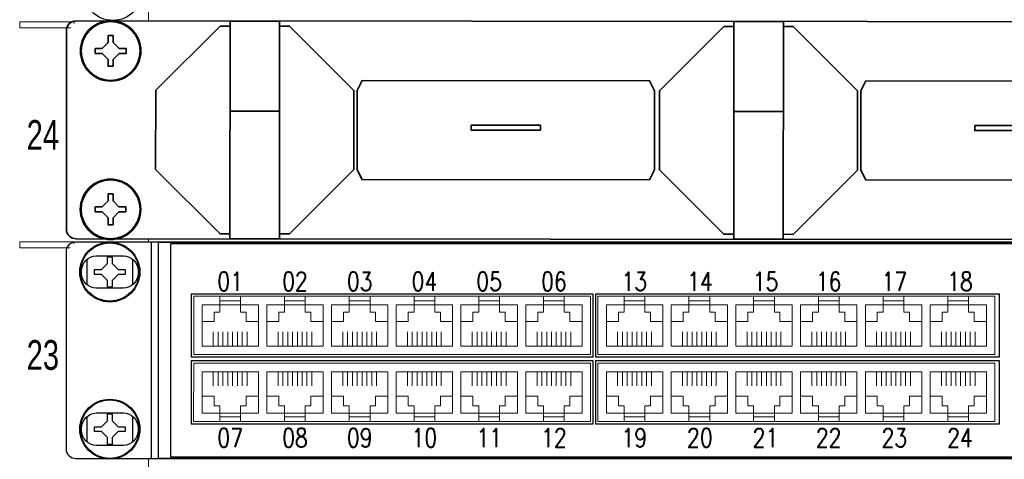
# Model space of a CAD drawing. Header units: millimetres. Extents: x 284 to 42354, y 172 to 67105.
# Tile 10 of 43: x 6023 to 8310, y 15155 to 16177. Entities that reach past the tile are written whole.
import ezdxf
from ezdxf.enums import TextEntityAlignment as Align

# ---------------------------------------------------------------- set-up
doc = ezdxf.new("R2010")
doc.units = ezdxf.units.MM
for name, color, linetype, lineweight in [('2DE_BKT_pp', 7, 'Continuous', 35), ('2DE_OBJ_BKT-pp', 93, 'Continuous', 25), ('2DE_TXT', 53, 'Continuous', 15), ('CP_DETAL', 33, 'Continuous', 9)]:
    doc.layers.add(name, color=color, linetype=linetype, lineweight=lineweight)
doc.layers.add('CP_WIPEOUT', color=7, linetype='Continuous')
doc.styles.add('CP_ATTR', font='ARIAL.TTF')
doc.styles.get("Standard").update_dxf_attribs({"font": 'arial.ttf'})
doc.styles.add('xES cctv$0$ROMANS', font='ROMANS.SHX', dxfattribs={"width": 0.75})

# ---------------------------------------------------------------- blocks, each defined once
blk = doc.blocks.new('2d_bkt_switchward_1_08_52m2dvd')
at = {"layer": 'CP_DETAL'}
for points in [[(75, 60), (75, 1930), (75, 1930)], [(49.01, 1128.45), (60.01, 1128.45), (60.01, 1127.25), (49.01, 1127.25), (49.01, 1128.45)], [(62.9, 1116.9), (72.1, 1116.9), (72.1, 1126.1), (62.9, 1126.1), (62.9, 1116.9)], [(62.9, 1101.03), (72.1, 1101.03), (72.1, 1110.23), (62.9, 1110.23), (62.9, 1101.03)], [(62.9, 1085.15), (72.1, 1085.15), (72.1, 1094.35), (62.9, 1094.35), (62.9, 1085.15)], [(49.01, 1084), (60.01, 1084), (60.01, 1082.8), (49.01, 1082.8), (49.01, 1084)], [(62.9, 1072.45), (72.1, 1072.45), (72.1, 1081.65), (62.9, 1081.65), (62.9, 1072.45)], [(62.9, 1056.58), (72.1, 1056.58), (72.1, 1065.78), (62.9, 1065.78), (62.9, 1056.58)], [(62.9, 1040.7), (72.1, 1040.7), (72.1, 1049.9), (62.9, 1049.9), (62.9, 1040.7)]]:
    blk.add_lwpolyline(points, dxfattribs=at)
at = {"style": 'CP_ATTR', "flags": 9}
for tag in ['ARTICLE', 'PRODUCT-TYPE', 'PRODUCER', 'CHARACTER', 'OTHER']:
    blk.add_attdef(tag, text='', height=0.00005, dxfattribs=at).set_placement((67.41, 67.69), align=Align.MIDDLE_LEFT)
at = {"layer": '2DE_TXT', "width": 0.7}
for s, p in [('24', (50.42, 1102.6)), ('23', (50.42, 1058.15))]:
    blk.add_text(s, height=6, dxfattribs=at).set_placement(p)
at = {"layer": '2DE_TXT', "style": 'CP_ATTR', "width": 0.8}
for tag, p in [('NAME', (-3.39, 2020.54)), ('ORDER-NO', (-3.39, 2002.94))]:
    blk.add_attdef(tag, text='', height=10, dxfattribs=at).set_placement(p, align=Align.MIDDLE_LEFT)
blk = doc.blocks.new('2hpn_bkt_138_5sy0dho')
blk.add_wipeout([(-8.9, 3.51), (-6.9, 6.05), (471.7, 6.05), (473.7, 4.05), (473.7, -35.95), (471.7, -37.95), (-6.9, -37.95), (-8.9, -36.05)]).dxf.layer = 'CP_WIPEOUT'
for p, q in [((-4.6, -34.63), (-4.6, -29.38)), ((-4.6, -34.63), (-4.6, -29.38)), ((4.6, -29.37), (4.6, -34.63))]:
    blk.add_line(p, q)
for points in [[(-6.9, -37.95), (-6.9, -37.95), (-6.9, -37.95), (-6.9, -37.95), (471.7, -37.95), (471.7, -37.95), (471.7, -37.95, 0.41425), (473.7, -35.95), (473.7, -35.95), (473.7, 4.05, 0.414021), (471.7, 6.05), (471.7, 6.05), (-6.9, 6.05, 0.457803), (-8.9, 4.05), (-8.9, 4.05), (-8.9, -36.05, 0.414214), (-6.9, -37.95), (-6.9, -37.95)], [(-2.75, 3.3), (-2.75, 3.3), (2.75, 3.3, -0.401538), (5.75, 0.3), (5.75, 0.3), (5.75, -0.3, -0.401538), (2.75, -3.3), (2.75, -3.3), (-2.75, -3.3, -0.401538), (-5.75, -0.3), (-5.75, -0.3), (-5.75, 0.2, -0.409645), (-2.75, 3.3), (-2.75, 3.3)], [(-2.75, -28.7), (-2.75, -28.7), (2.75, -28.7, -0.401538), (5.75, -31.7), (5.75, -31.7), (5.75, -32.3, -0.401538), (2.75, -35.3), (2.75, -35.3), (-2.75, -35.3, -0.401538), (-5.75, -32.3), (-5.75, -32.3), (-5.75, -31.8, -0.409645), (-2.75, -28.7), (-2.75, -28.7)]]:
    blk.add_lwpolyline(points, format="xyb")
for points in [[(24.1, 6.05), (24.1, -37.95), (34.1, -37.95)], [(24.1, 6.05), (34.1, 6.05), (34.1, -37.95)], [(125.75, 6.05), (125.75, -37.95), (135.75, -37.95)], [(125.75, 6.05), (135.75, 6.05), (135.75, -37.95)], [(24.1, 5.05), (22.1, 5.05), (9.1, -7.95), (9.1, -23.95), (22.1, -36.95), (24.1, -36.95)], [(34.1, 5.05), (36.1, 5.05), (49.1, -7.95), (49.1, -23.95), (36.1, -36.95), (34.1, -36.95)], [(125.75, 5.05), (123.75, 5.05), (110.75, -7.95), (110.75, -23.95), (123.75, -36.95), (125.75, -36.95)], [(135.75, 5.05), (137.75, 5.05), (150.75, -7.95), (150.75, -23.95), (137.75, -36.95), (135.75, -36.95)], [(49.75, -23.95), (49.75, -7.95), (50.75, -5.95), (108.75, -5.95), (109.75, -7.95), (109.75, -23.95)], [(151.4, -23.95), (151.4, -7.95), (152.4, -5.95), (210.4, -5.95), (211.4, -7.95), (211.4, -23.95)], [(49.75, -7.95), (49.75, -23.95), (50.75, -25.95), (108.75, -25.95), (109.75, -23.95), (109.75, -7.95)], [(151.4, -7.95), (151.4, -23.95), (152.4, -25.95), (210.4, -25.95), (211.4, -23.95), (211.4, -7.95)], [(24.1, -12.12), (34.1, -12.12)], [(125.75, -12.12), (135.75, -12.12)]]:
    blk.add_lwpolyline(points)
for points in [[(72.75, -14.95), (86.75, -14.95), (86.75, -15.95), (72.75, -15.95)], [(174.4, -14.95), (188.4, -14.95), (188.4, -15.95), (174.4, -15.95)]]:
    blk.add_lwpolyline(points, close=True)
at = {"linetype": 'ByBlock', "style": 'CP_ATTR', "flags": 9}
for tag in ['ARTICLE', 'PRODUCER']:
    blk.add_attdef(tag, text='', height=0.00005, dxfattribs=at).set_placement((0, 0), align=Align.MIDDLE_LEFT)
for points in [[(0, 5.95), (-1.54, 5.75), (-2.97, 5.15), (-4.21, 4.21), (-5.15, 2.98), (-5.75, 1.54), (-5.95, 0), (-5.75, -1.54), (-5.15, -2.97), (-4.21, -4.21), (-2.97, -5.15), (-1.54, -5.75), (0, -5.95), (1.54, -5.75), (2.98, -5.15), (4.21, -4.21), (5.15, -2.97), (5.75, -1.54), (5.95, 0), (5.75, 1.54), (5.15, 2.98), (4.21, 4.21), (2.98, 5.15), (1.54, 5.75)], [(0, -26.05), (-1.54, -26.25), (-2.97, -26.85), (-4.21, -27.79), (-5.15, -29.02), (-5.75, -30.46), (-5.95, -32), (-5.75, -33.54), (-5.15, -34.97), (-4.21, -36.21), (-2.97, -37.15), (-1.54, -37.75), (0, -37.95), (1.54, -37.75), (2.98, -37.15), (4.21, -36.21), (5.15, -34.97), (5.75, -33.54), (5.95, -32), (5.75, -30.46), (5.15, -29.02), (4.21, -27.79), (2.98, -26.85), (1.54, -26.25)]]:
    blk.add_wipeout(points).dxf.layer = 'CP_WIPEOUT'
for points in [[(-3.1, 0.5), (-1.7, 0.5), (-0.5, 1.7), (-0.5, 3.1), (0.5, 3.1), (0.5, 1.7), (1.7, 0.5), (3.1, 0.5), (3.1, -0.5), (1.7, -0.5), (0.5, -1.7), (0.5, -3.1), (-0.5, -3.1), (-0.5, -1.7), (-1.7, -0.5), (-3.1, -0.5), (-3.1, 0.5)], [(-3.1, -31.5), (-1.7, -31.5), (-0.5, -30.3), (-0.5, -28.9), (0.5, -28.9), (0.5, -30.3), (1.7, -31.5), (3.1, -31.5), (3.1, -32.5), (1.7, -32.5), (0.5, -33.7), (0.5, -35.1), (-0.5, -35.1), (-0.5, -33.7), (-1.7, -32.5), (-3.1, -32.5), (-3.1, -31.5)]]:
    blk.add_lwpolyline(points)
for centre, radius in [((0, 0), 6.1), ((0, 0), 5.95), ((0, -32), 6.1), ((0, -32), 5.95)]:
    blk.add_circle(centre, radius)
blk = doc.blocks.new('2d_n_bkt_1_204_zfg58ez')
at = {"layer": '2DE_TXT', "style": 'CP_ATTR', "width": 0.8}
for tag, p in [('NAME', (553.7, -8.55)), ('ORDER-NO', (553.7, -26.15))]:
    blk.add_attdef(tag, text='', height=12, dxfattribs=at).set_placement(p, align=Align.MIDDLE_LEFT)
blk.add_wipeout([(-6.9, 6.05), (471.7, 6.05), (473.7, 4.05), (473.7, -35.95), (471.7, -37.95), (-6.9, -37.95), (-8.9, -36.05), (-8.9, 4.05)]).dxf.layer = 'CP_WIPEOUT'
blk.add_line((8.42, 6.05), (8.42, -37.95))
for points in [[(9.9, 6.05), (454.9, 6.05), (454.9, -37.95), (9.9, -37.95)], [(98.32, -4.48), (16.57, -4.48), (16.57, -17.3), (98.32, -17.3)], [(180.91, -4.48), (98.81, -4.48), (98.81, -17.3), (180.91, -17.3)], [(98.32, -18.11), (16.57, -18.11), (16.57, -30.94), (98.32, -30.94)], [(180.91, -18.11), (98.81, -18.11), (98.81, -30.94), (180.91, -30.94)]]:
    blk.add_lwpolyline(points, close=True)
blk.add_lwpolyline([(12.4, 5.8), (452.4, 5.8), (452.4, -37.7), (12.4, -37.7), (12.4, 5.8)])
at = {"layer": 'CP_DETAL'}
for p, q in [((21.04, -15.12), (21.04, -12.21)), ((22.02, -15.12), (22.02, -12.21)), ((23.01, -12.21), (23.01, -15.12)), ((23.99, -15.12), (23.99, -12.21)), ((24.97, -12.21), (24.97, -15.12)), ((25.96, -15.12), (25.96, -12.21)), ((26.93, -12.21), (26.93, -15.12)), ((27.91, -12.21), (27.91, -15.12)), ((34.21, -15.12), (34.21, -12.21)), ((35.19, -15.12), (35.19, -12.21)), ((36.18, -12.21), (36.18, -15.12)), ((37.16, -15.12), (37.16, -12.21)), ((38.14, -12.21), (38.14, -15.12)), ((39.12, -15.12), (39.12, -12.21)), ((40.1, -12.21), (40.1, -15.12)), ((41.08, -12.21), (41.08, -15.12)), ((47.38, -15.12), (47.38, -12.21)), ((48.36, -15.12), (48.36, -12.21)), ((49.35, -12.21), (49.35, -15.12)), ((50.32, -15.12), (50.32, -12.21)), ((51.3, -12.21), (51.3, -15.12)), ((52.29, -15.12), (52.29, -12.21)), ((53.27, -12.21), (53.27, -15.12)), ((54.25, -12.21), (54.25, -15.12)), ((60.55, -15.12), (60.55, -12.21)), ((61.52, -15.12), (61.52, -12.21)), ((62.51, -12.21), (62.51, -15.12)), ((63.49, -15.12), (63.49, -12.21)), ((64.47, -12.21), (64.47, -15.12)), ((65.46, -15.12), (65.46, -12.21)), ((66.44, -12.21), (66.44, -15.12)), ((67.41, -12.21), (67.41, -15.12)), ((73.71, -15.12), (73.71, -12.21)), ((74.69, -15.12), (74.69, -12.21)), ((75.68, -12.21), (75.68, -15.12)), ((76.66, -15.12), (76.66, -12.21)), ((77.64, -12.21), (77.64, -15.12)), ((78.62, -15.12), (78.62, -12.21)), ((79.6, -12.21), (79.6, -15.12)), ((80.58, -12.21), (80.58, -15.12)), ((86.88, -15.12), (86.88, -12.21)), ((87.86, -15.12), (87.86, -12.21)), ((88.85, -12.21), (88.85, -15.12)), ((89.82, -15.12), (89.82, -12.21)), ((90.8, -12.21), (90.8, -15.12)), ((91.79, -15.12), (91.79, -12.21)), ((92.77, -12.21), (92.77, -15.12)), ((93.75, -12.21), (93.75, -15.12)), ((103.28, -15.12), (103.28, -12.21)), ((104.26, -15.12), (104.26, -12.21)), ((105.25, -12.21), (105.25, -15.12)), ((106.23, -15.12), (106.23, -12.21)), ((107.21, -12.21), (107.21, -15.12)), ((108.2, -15.12), (108.2, -12.21)), ((109.17, -12.21), (109.17, -15.12)), ((110.15, -12.21), (110.15, -15.12)), ((116.45, -15.12), (116.45, -12.21)), ((117.43, -15.12), (117.43, -12.21)), ((118.42, -12.21), (118.42, -15.12)), ((119.4, -15.12), (119.4, -12.21)), ((120.37, -12.21), (120.37, -15.12)), ((121.36, -15.12), (121.36, -12.21)), ((122.34, -12.21), (122.34, -15.12)), ((123.32, -12.21), (123.32, -15.12)), ((129.62, -15.12), (129.62, -12.21)), ((130.6, -15.12), (130.6, -12.21)), ((131.58, -12.21), (131.58, -15.12)), ((132.56, -15.12), (132.56, -12.21)), ((133.54, -12.21), (133.54, -15.12)), ((134.53, -15.12), (134.53, -12.21)), ((135.51, -12.21), (135.51, -15.12)), ((136.49, -12.21), (136.49, -15.12)), ((142.78, -15.12), (142.78, -12.21)), ((143.76, -15.12), (143.76, -12.21)), ((144.75, -12.21), (144.75, -15.12)), ((145.73, -15.12), (145.73, -12.21)), ((146.71, -12.21), (146.71, -15.12)), ((147.7, -15.12), (147.7, -12.21)), ((148.67, -12.21), (148.67, -15.12)), ((149.65, -12.21), (149.65, -15.12)), ((155.95, -15.12), (155.95, -12.21)), ((156.93, -15.12), (156.93, -12.21)), ((157.92, -12.21), (157.92, -15.12)), ((158.9, -15.12), (158.9, -12.21)), ((159.88, -12.21), (159.88, -15.12)), ((160.86, -15.12), (160.86, -12.21)), ((161.84, -12.21), (161.84, -15.12)), ((162.82, -12.21), (162.82, -15.12)), ((169.12, -15.12), (169.12, -12.21)), ((170.1, -15.12), (170.1, -12.21)), ((171.09, -12.21), (171.09, -15.12)), ((172.06, -15.12), (172.06, -12.21)), ((173.04, -12.21), (173.04, -15.12)), ((174.03, -15.12), (174.03, -12.21)), ((175.01, -12.21), (175.01, -15.12)), ((175.99, -12.21), (175.99, -15.12)), ((21.04, -20.3), (21.04, -23.2)), ((22.02, -20.3), (22.02, -23.2)), ((23.01, -23.2), (23.01, -20.3)), ((23.99, -20.3), (23.99, -23.2)), ((24.97, -23.2), (24.97, -20.3)), ((25.96, -20.3), (25.96, -23.2)), ((26.93, -23.2), (26.93, -20.3)), ((27.91, -23.2), (27.91, -20.3)), ((34.21, -20.3), (34.21, -23.2)), ((35.19, -20.3), (35.19, -23.2)), ((36.18, -23.2), (36.18, -20.3)), ((37.16, -20.3), (37.16, -23.2)), ((38.14, -23.2), (38.14, -20.3)), ((39.12, -20.3), (39.12, -23.2)), ((40.1, -23.2), (40.1, -20.3)), ((41.08, -23.2), (41.08, -20.3)), ((47.38, -20.3), (47.38, -23.2)), ((48.36, -20.3), (48.36, -23.2)), ((49.35, -23.2), (49.35, -20.3)), ((50.32, -20.3), (50.32, -23.2)), ((51.3, -23.2), (51.3, -20.3)), ((52.29, -20.3), (52.29, -23.2)), ((53.27, -23.2), (53.27, -20.3)), ((54.25, -23.2), (54.25, -20.3)), ((60.55, -20.3), (60.55, -23.2)), ((61.52, -20.3), (61.52, -23.2)), ((62.51, -23.2), (62.51, -20.3)), ((63.49, -20.3), (63.49, -23.2)), ((64.47, -23.2), (64.47, -20.3)), ((65.46, -20.3), (65.46, -23.2)), ((66.44, -23.2), (66.44, -20.3)), ((67.41, -23.2), (67.41, -20.3)), ((73.71, -20.3), (73.71, -23.2)), ((74.69, -20.3), (74.69, -23.2)), ((75.68, -23.2), (75.68, -20.3)), ((76.66, -20.3), (76.66, -23.2)), ((77.64, -23.2), (77.64, -20.3)), ((78.62, -20.3), (78.62, -23.2)), ((79.6, -23.2), (79.6, -20.3)), ((80.58, -23.2), (80.58, -20.3)), ((86.88, -20.3), (86.88, -23.2)), ((87.86, -20.3), (87.86, -23.2)), ((88.85, -23.2), (88.85, -20.3)), ((89.82, -20.3), (89.82, -23.2)), ((90.8, -23.2), (90.8, -20.3)), ((91.79, -20.3), (91.79, -23.2)), ((92.77, -23.2), (92.77, -20.3)), ((93.75, -23.2), (93.75, -20.3)), ((103.28, -20.3), (103.28, -23.2)), ((104.26, -20.3), (104.26, -23.2)), ((105.25, -23.2), (105.25, -20.3)), ((106.23, -20.3), (106.23, -23.2)), ((107.21, -23.2), (107.21, -20.3)), ((108.2, -20.3), (108.2, -23.2)), ((109.17, -23.2), (109.17, -20.3)), ((110.15, -23.2), (110.15, -20.3)), ((116.45, -20.3), (116.45, -23.2)), ((117.43, -20.3), (117.43, -23.2)), ((118.42, -23.2), (118.42, -20.3)), ((119.4, -20.3), (119.4, -23.2)), ((120.37, -23.2), (120.37, -20.3)), ((121.36, -20.3), (121.36, -23.2)), ((122.34, -23.2), (122.34, -20.3)), ((123.32, -23.2), (123.32, -20.3)), ((129.62, -20.3), (129.62, -23.2)), ((130.6, -20.3), (130.6, -23.2)), ((131.58, -23.2), (131.58, -20.3)), ((132.56, -20.3), (132.56, -23.2)), ((133.54, -23.2), (133.54, -20.3)), ((134.53, -20.3), (134.53, -23.2)), ((135.51, -23.2), (135.51, -20.3)), ((136.49, -23.2), (136.49, -20.3)), ((142.78, -20.3), (142.78, -23.2)), ((143.76, -20.3), (143.76, -23.2)), ((144.75, -23.2), (144.75, -20.3)), ((145.73, -20.3), (145.73, -23.2)), ((146.71, -23.2), (146.71, -20.3)), ((147.7, -20.3), (147.7, -23.2)), ((148.67, -23.2), (148.67, -20.3)), ((149.65, -23.2), (149.65, -20.3)), ((155.95, -20.3), (155.95, -23.2)), ((156.93, -20.3), (156.93, -23.2)), ((157.92, -23.2), (157.92, -20.3)), ((158.9, -20.3), (158.9, -23.2)), ((159.88, -23.2), (159.88, -20.3)), ((160.86, -20.3), (160.86, -23.2)), ((161.84, -23.2), (161.84, -20.3)), ((162.82, -23.2), (162.82, -20.3)), ((169.12, -20.3), (169.12, -23.2)), ((170.1, -20.3), (170.1, -23.2)), ((171.09, -23.2), (171.09, -20.3)), ((172.06, -20.3), (172.06, -23.2)), ((173.04, -23.2), (173.04, -20.3)), ((174.03, -20.3), (174.03, -23.2)), ((175.01, -23.2), (175.01, -20.3)), ((175.99, -23.2), (175.99, -20.3))]:
    blk.add_line(p, q, dxfattribs=at)
at = {"layer": 'CP_DETAL', "flags": 128}
for points in [[(97.76, -16.83), (17.05, -16.83), (17.05, -4.95), (97.76, -4.95)], [(22.37, -4.95), (26.6, -4.95), (26.6, -5.9), (22.37, -5.9)], [(35.54, -4.95), (39.76, -4.95), (39.76, -5.9), (35.54, -5.9)], [(48.7, -4.95), (52.93, -4.95), (52.93, -5.9), (48.7, -5.9)], [(61.87, -4.95), (66.1, -4.95), (66.1, -5.9), (61.87, -5.9)], [(75.04, -4.95), (79.27, -4.95), (79.27, -5.9), (75.04, -5.9)], [(88.21, -4.95), (92.43, -4.95), (92.43, -5.9), (88.21, -5.9)], [(180, -16.83), (99.28, -16.83), (99.28, -4.95), (180, -4.95)], [(104.61, -4.95), (108.84, -4.95), (108.84, -5.9), (104.61, -5.9)], [(117.78, -4.95), (122, -4.95), (122, -5.9), (117.78, -5.9)], [(130.94, -4.95), (135.17, -4.95), (135.17, -5.9), (130.94, -5.9)], [(144.11, -4.95), (148.34, -4.95), (148.34, -5.9), (144.11, -5.9)], [(157.28, -4.95), (161.5, -4.95), (161.5, -5.9), (157.28, -5.9)], [(170.44, -4.95), (174.67, -4.95), (174.67, -5.9), (170.44, -5.9)], [(97.76, -30.46), (17.05, -30.46), (17.05, -18.59), (97.76, -18.59)], [(180, -30.46), (99.28, -30.46), (99.28, -18.59), (180, -18.59)], [(22.37, -30.46), (26.6, -30.46), (26.6, -29.51), (22.37, -29.51)], [(35.54, -30.46), (39.76, -30.46), (39.76, -29.51), (35.54, -29.51)], [(48.7, -30.46), (52.93, -30.46), (52.93, -29.51), (48.7, -29.51)], [(61.87, -30.46), (66.1, -30.46), (66.1, -29.51), (61.87, -29.51)], [(75.04, -30.46), (79.27, -30.46), (79.27, -29.51), (75.04, -29.51)], [(88.21, -30.46), (92.43, -30.46), (92.43, -29.51), (88.21, -29.51)], [(104.61, -30.46), (108.84, -30.46), (108.84, -29.51), (104.61, -29.51)], [(117.78, -30.46), (122, -30.46), (122, -29.51), (117.78, -29.51)], [(130.94, -30.46), (135.17, -30.46), (135.17, -29.51), (130.94, -29.51)], [(144.11, -30.46), (148.34, -30.46), (148.34, -29.51), (144.11, -29.51)], [(157.28, -30.46), (161.5, -30.46), (161.5, -29.51), (157.28, -29.51)], [(170.44, -30.46), (174.67, -30.46), (174.67, -29.51), (170.44, -29.51)]]:
    blk.add_lwpolyline(points, close=True, dxfattribs=at)
for points in [[(31.92, -16.83), (31.92, -16.83), (17.05, -16.83), (17.05, -4.95), (31.92, -4.95), (31.92, -4.95)], [(114.16, -16.83), (114.16, -16.83), (99.28, -16.83), (99.28, -4.95), (114.16, -4.95), (114.16, -4.95)], [(30.21, -15.12), (30.21, -6.66)], [(31.92, -6.66), (31.92, -15.12)], [(112.45, -15.12), (112.45, -6.66)], [(114.16, -6.66), (114.16, -15.12)], [(31.92, -18.59), (31.92, -18.59), (17.05, -18.59), (17.05, -30.46), (31.92, -30.46), (31.92, -30.46)], [(114.16, -18.59), (114.16, -18.59), (99.28, -18.59), (99.28, -30.46), (114.16, -30.46), (114.16, -30.46)], [(30.21, -20.3), (30.21, -28.75)], [(31.92, -28.75), (31.92, -20.3)], [(112.45, -20.3), (112.45, -28.75)], [(114.16, -28.75), (114.16, -20.3)]]:
    blk.add_lwpolyline(points, dxfattribs=at)
at = {"layer": 'CP_DETAL'}
for points in [[(22.37, -4.95), (22.37, -6.66), (18.76, -6.66), (18.76, -15.12), (30.21, -15.12), (30.21, -6.66), (26.6, -6.66), (26.6, -4.95)], [(35.54, -4.95), (35.54, -6.66), (31.92, -6.66), (31.92, -15.12), (43.38, -15.12), (43.38, -6.66), (39.76, -6.66), (39.76, -4.95)], [(48.7, -4.95), (48.7, -6.66), (45.09, -6.66), (45.09, -15.12), (56.55, -15.12), (56.55, -6.66), (52.93, -6.66), (52.93, -4.95)], [(61.87, -4.95), (61.87, -6.66), (58.26, -6.66), (58.26, -15.12), (69.71, -15.12), (69.71, -6.66), (66.1, -6.66), (66.1, -4.95)], [(75.04, -4.95), (75.04, -6.66), (71.42, -6.66), (71.42, -15.12), (82.88, -15.12), (82.88, -6.66), (79.27, -6.66), (79.27, -4.95)], [(88.21, -4.95), (88.21, -6.66), (84.59, -6.66), (84.59, -15.12), (96.05, -15.12), (96.05, -6.66), (92.43, -6.66), (92.43, -4.95)], [(104.61, -4.95), (104.61, -6.66), (100.99, -6.66), (100.99, -15.12), (112.45, -15.12), (112.45, -6.66), (108.84, -6.66), (108.84, -4.95)], [(117.78, -4.95), (117.78, -6.66), (114.16, -6.66), (114.16, -15.12), (125.62, -15.12), (125.62, -6.66), (122, -6.66), (122, -4.95)], [(130.94, -4.95), (130.94, -6.66), (127.33, -6.66), (127.33, -15.12), (138.79, -15.12), (138.79, -6.66), (135.17, -6.66), (135.17, -4.95)], [(144.11, -4.95), (144.11, -6.66), (140.5, -6.66), (140.5, -15.12), (151.95, -15.12), (151.95, -6.66), (148.34, -6.66), (148.34, -4.95)], [(157.28, -4.95), (157.28, -6.66), (153.66, -6.66), (153.66, -15.12), (165.12, -15.12), (165.12, -6.66), (161.5, -6.66), (161.5, -4.95)], [(170.44, -4.95), (170.44, -6.66), (166.83, -6.66), (166.83, -15.12), (178.29, -15.12), (178.29, -6.66), (174.67, -6.66), (174.67, -4.95)], [(18.76, -10.1), (21.19, -10.1), (21.19, -8.18), (22.37, -8.18), (22.37, -6.66), (26.59, -6.66), (26.59, -8.18), (27.72, -8.18), (27.72, -10.1), (30.21, -10.1)], [(31.92, -10.1), (34.35, -10.1), (34.35, -8.18), (35.54, -8.18), (35.54, -6.66), (39.76, -6.66), (39.76, -8.18), (40.89, -8.18), (40.89, -10.1), (43.38, -10.1)], [(45.09, -10.1), (47.52, -10.1), (47.52, -8.18), (48.7, -8.18), (48.7, -6.66), (52.93, -6.66), (52.93, -8.18), (54.06, -8.18), (54.06, -10.1), (56.55, -10.1)], [(58.26, -10.1), (60.69, -10.1), (60.69, -8.18), (61.87, -8.18), (61.87, -6.66), (66.09, -6.66), (66.09, -8.18), (67.22, -8.18), (67.22, -10.1), (69.71, -10.1)], [(71.42, -10.1), (73.86, -10.1), (73.86, -8.18), (75.04, -8.18), (75.04, -6.66), (79.26, -6.66), (79.26, -8.18), (80.39, -8.18), (80.39, -10.1), (82.88, -10.1)], [(84.59, -10.1), (87.02, -10.1), (87.02, -8.18), (88.21, -8.18), (88.21, -6.66), (92.43, -6.66), (92.43, -8.18), (93.56, -8.18), (93.56, -10.1), (96.05, -10.1)], [(100.99, -10.1), (103.43, -10.1), (103.43, -8.18), (104.61, -8.18), (104.61, -6.66), (108.83, -6.66), (108.83, -8.18), (109.96, -8.18), (109.96, -10.1), (112.45, -10.1)], [(114.16, -10.1), (116.59, -10.1), (116.59, -8.18), (117.78, -8.18), (117.78, -6.66), (122, -6.66), (122, -8.18), (123.13, -8.18), (123.13, -10.1), (125.62, -10.1)], [(127.33, -10.1), (129.76, -10.1), (129.76, -8.18), (130.94, -8.18), (130.94, -6.66), (135.17, -6.66), (135.17, -8.18), (136.3, -8.18), (136.3, -10.1), (138.79, -10.1)], [(140.5, -10.1), (142.93, -10.1), (142.93, -8.18), (144.11, -8.18), (144.11, -6.66), (148.33, -6.66), (148.33, -8.18), (149.46, -8.18), (149.46, -10.1), (151.95, -10.1)], [(153.66, -10.1), (156.09, -10.1), (156.09, -8.18), (157.28, -8.18), (157.28, -6.66), (161.5, -6.66), (161.5, -8.18), (162.63, -8.18), (162.63, -10.1), (165.12, -10.1)], [(166.83, -10.1), (169.26, -10.1), (169.26, -8.18), (170.44, -8.18), (170.44, -6.66), (174.67, -6.66), (174.67, -8.18), (175.8, -8.18), (175.8, -10.1), (178.29, -10.1)], [(22.37, -30.46), (22.37, -28.75), (18.76, -28.75), (18.76, -20.3), (30.21, -20.3), (30.21, -28.75), (26.6, -28.75), (26.6, -30.46)], [(35.54, -30.46), (35.54, -28.75), (31.92, -28.75), (31.92, -20.3), (43.38, -20.3), (43.38, -28.75), (39.76, -28.75), (39.76, -30.46)], [(48.7, -30.46), (48.7, -28.75), (45.09, -28.75), (45.09, -20.3), (56.55, -20.3), (56.55, -28.75), (52.93, -28.75), (52.93, -30.46)], [(61.87, -30.46), (61.87, -28.75), (58.26, -28.75), (58.26, -20.3), (69.71, -20.3), (69.71, -28.75), (66.1, -28.75), (66.1, -30.46)], [(75.04, -30.46), (75.04, -28.75), (71.42, -28.75), (71.42, -20.3), (82.88, -20.3), (82.88, -28.75), (79.27, -28.75), (79.27, -30.46)], [(88.21, -30.46), (88.21, -28.75), (84.59, -28.75), (84.59, -20.3), (96.05, -20.3), (96.05, -28.75), (92.43, -28.75), (92.43, -30.46)], [(104.61, -30.46), (104.61, -28.75), (100.99, -28.75), (100.99, -20.3), (112.45, -20.3), (112.45, -28.75), (108.84, -28.75), (108.84, -30.46)], [(117.78, -30.46), (117.78, -28.75), (114.16, -28.75), (114.16, -20.3), (125.62, -20.3), (125.62, -28.75), (122, -28.75), (122, -30.46)], [(130.94, -30.46), (130.94, -28.75), (127.33, -28.75), (127.33, -20.3), (138.79, -20.3), (138.79, -28.75), (135.17, -28.75), (135.17, -30.46)], [(144.11, -30.46), (144.11, -28.75), (140.5, -28.75), (140.5, -20.3), (151.95, -20.3), (151.95, -28.75), (148.34, -28.75), (148.34, -30.46)], [(157.28, -30.46), (157.28, -28.75), (153.66, -28.75), (153.66, -20.3), (165.12, -20.3), (165.12, -28.75), (161.5, -28.75), (161.5, -30.46)], [(170.44, -30.46), (170.44, -28.75), (166.83, -28.75), (166.83, -20.3), (178.29, -20.3), (178.29, -28.75), (174.67, -28.75), (174.67, -30.46)], [(18.76, -25.31), (21.19, -25.31), (21.19, -27.23), (22.37, -27.23), (22.37, -28.75), (26.59, -28.75), (26.59, -27.23), (27.72, -27.23), (27.72, -25.31), (30.21, -25.31)], [(31.92, -25.31), (34.35, -25.31), (34.35, -27.23), (35.54, -27.23), (35.54, -28.75), (39.76, -28.75), (39.76, -27.23), (40.89, -27.23), (40.89, -25.31), (43.38, -25.31)], [(45.09, -25.31), (47.52, -25.31), (47.52, -27.23), (48.7, -27.23), (48.7, -28.75), (52.93, -28.75), (52.93, -27.23), (54.06, -27.23), (54.06, -25.31), (56.55, -25.31)], [(58.26, -25.31), (60.69, -25.31), (60.69, -27.23), (61.87, -27.23), (61.87, -28.75), (66.09, -28.75), (66.09, -27.23), (67.22, -27.23), (67.22, -25.31), (69.71, -25.31)], [(71.42, -25.31), (73.86, -25.31), (73.86, -27.23), (75.04, -27.23), (75.04, -28.75), (79.26, -28.75), (79.26, -27.23), (80.39, -27.23), (80.39, -25.31), (82.88, -25.31)], [(84.59, -25.31), (87.02, -25.31), (87.02, -27.23), (88.21, -27.23), (88.21, -28.75), (92.43, -28.75), (92.43, -27.23), (93.56, -27.23), (93.56, -25.31), (96.05, -25.31)], [(100.99, -25.31), (103.43, -25.31), (103.43, -27.23), (104.61, -27.23), (104.61, -28.75), (108.83, -28.75), (108.83, -27.23), (109.96, -27.23), (109.96, -25.31), (112.45, -25.31)], [(114.16, -25.31), (116.59, -25.31), (116.59, -27.23), (117.78, -27.23), (117.78, -28.75), (122, -28.75), (122, -27.23), (123.13, -27.23), (123.13, -25.31), (125.62, -25.31)], [(127.33, -25.31), (129.76, -25.31), (129.76, -27.23), (130.94, -27.23), (130.94, -28.75), (135.17, -28.75), (135.17, -27.23), (136.3, -27.23), (136.3, -25.31), (138.79, -25.31)], [(140.5, -25.31), (142.93, -25.31), (142.93, -27.23), (144.11, -27.23), (144.11, -28.75), (148.33, -28.75), (148.33, -27.23), (149.46, -27.23), (149.46, -25.31), (151.95, -25.31)], [(153.66, -25.31), (156.09, -25.31), (156.09, -27.23), (157.28, -27.23), (157.28, -28.75), (161.5, -28.75), (161.5, -27.23), (162.63, -27.23), (162.63, -25.31), (165.12, -25.31)], [(166.83, -25.31), (169.26, -25.31), (169.26, -27.23), (170.44, -27.23), (170.44, -28.75), (174.67, -28.75), (174.67, -27.23), (175.8, -27.23), (175.8, -25.31), (178.29, -25.31)]]:
    blk.add_lwpolyline(points, dxfattribs=at)
at = {"layer": '2DE_TXT', "style": 'xES cctv$0$ROMANS', "width": 0.8}
for s, p in [('01', (24.48, -4.95)), ('02', (37.65, -4.95)), ('03', (50.82, -4.95)), ('04', (63.98, -4.95)), ('05', (77.15, -4.95)), ('06', (90.32, -4.95)), ('13', (106.65, -4.95)), ('14', (120, -4.95)), ('15', (133.35, -4.95)), ('16', (146.2, -4.95)), ('17', (159.56, -4.95)), ('18', (172.91, -4.95)), ('07', (24.48, -36.79)), ('08', (37.65, -36.79)), ('09', (50.82, -36.79)), ('10', (63.98, -36.79)), ('11', (77.15, -36.79)), ('12', (90.32, -36.79)), ('19', (106.65, -36.79)), ('20', (120, -36.79)), ('21', (133.35, -36.79)), ('22', (146.2, -36.79)), ('23', (159.56, -36.79)), ('24', (172.91, -36.79))]:
    blk.add_text(s, height=3.8, dxfattribs=at).set_placement(p, align=Align.BOTTOM_CENTER)
for points in [[(0, 5.95), (-1.54, 5.75), (-2.97, 5.15), (-4.21, 4.21), (-5.15, 2.98), (-5.75, 1.54), (-5.95, 0), (-5.75, -1.54), (-5.15, -2.97), (-4.21, -4.21), (-2.97, -5.15), (-1.54, -5.75), (0, -5.95), (1.54, -5.75), (2.98, -5.15), (4.21, -4.21), (5.15, -2.97), (5.75, -1.54), (5.95, 0), (5.75, 1.54), (5.15, 2.98), (4.21, 4.21), (2.98, 5.15), (1.54, 5.75)], [(0, -26.05), (-1.54, -26.25), (-2.97, -26.85), (-4.21, -27.79), (-5.15, -29.02), (-5.75, -30.46), (-5.95, -32), (-5.75, -33.54), (-5.15, -34.97), (-4.21, -36.21), (-2.97, -37.15), (-1.54, -37.75), (0, -37.95), (1.54, -37.75), (2.98, -37.15), (4.21, -36.21), (5.15, -34.97), (5.75, -33.54), (5.95, -32), (5.75, -30.46), (5.15, -29.02), (4.21, -27.79), (2.98, -26.85), (1.54, -26.25)]]:
    blk.add_wipeout(points).dxf.layer = 'CP_WIPEOUT'
for p, q in [((-4.6, -2.63), (-4.6, 2.62)), ((4.6, 2.63), (4.6, -2.63)), ((-4.6, -34.63), (-4.6, -29.38)), ((4.6, -29.37), (4.6, -34.63))]:
    blk.add_line(p, q)
for points in [[(-6.9, -37.95), (-6.9, -37.95), (-6.9, -37.95), (-6.9, -37.95), (471.7, -37.95), (471.7, -37.95), (471.7, -37.95, 0.41425), (473.7, -35.95), (473.7, -35.95), (473.7, 4.05, 0.414021), (471.7, 6.05), (471.7, 6.05), (-6.9, 6.05, 0.457803), (-8.9, 4.05), (-8.9, 4.05), (-8.9, -36.05, 0.414214), (-6.9, -37.95), (-6.9, -37.95)], [(-2.75, 3.3), (-2.75, 3.3), (2.75, 3.3, -0.401538), (5.75, 0.3), (5.75, 0.3), (5.75, -0.3, -0.401538), (2.75, -3.3), (2.75, -3.3), (-2.75, -3.3, -0.401538), (-5.75, -0.3), (-5.75, -0.3), (-5.75, 0.2, -0.409645), (-2.75, 3.3), (-2.75, 3.3)], [(-2.75, -28.7), (-2.75, -28.7), (2.75, -28.7, -0.401538), (5.75, -31.7), (5.75, -31.7), (5.75, -32.3, -0.401538), (2.75, -35.3), (2.75, -35.3), (-2.75, -35.3, -0.401538), (-5.75, -32.3), (-5.75, -32.3), (-5.75, -31.8, -0.409645), (-2.75, -28.7), (-2.75, -28.7)]]:
    blk.add_lwpolyline(points, format="xyb")
for points in [[(-3.1, 0.5), (-1.7, 0.5), (-0.5, 1.7), (-0.5, 3.1), (0.5, 3.1), (0.5, 1.7), (1.7, 0.5), (3.1, 0.5), (3.1, -0.5), (1.7, -0.5), (0.5, -1.7), (0.5, -3.1), (-0.5, -3.1), (-0.5, -1.7), (-1.7, -0.5), (-3.1, -0.5), (-3.1, 0.5)], [(-3.1, -31.5), (-1.7, -31.5), (-0.5, -30.3), (-0.5, -28.9), (0.5, -28.9), (0.5, -30.3), (1.7, -31.5), (3.1, -31.5), (3.1, -32.5), (1.7, -32.5), (0.5, -33.7), (0.5, -35.1), (-0.5, -35.1), (-0.5, -33.7), (-1.7, -32.5), (-3.1, -32.5), (-3.1, -31.5)]]:
    blk.add_lwpolyline(points)
for centre, radius in [((0, 0), 6.1), ((0, 0), 5.95), ((0, -32), 6.1), ((0, -32), 5.95)]:
    blk.add_circle(centre, radius)
at = {"style": 'CP_ATTR', "flags": 1}
for tag in ['ARTICLE', 'PRODUCT-TYPE', 'PRODUCER', 'CHARACTER', 'OTHER']:
    blk.add_attdef(tag, text='', height=0.00005, dxfattribs=at).set_placement((0, 0), align=Align.MIDDLE_LEFT)
blk = doc.blocks.new('2d_n_bkt_1_202_ztdvsnz')
blk.add_circle((0, -32), 6.1)
at = {"style": 'CP_ATTR', "flags": 1}
for tag in ['ARTICLE', 'PRODUCT-TYPE', 'PRODUCER', 'CHARACTER', 'OTHER']:
    blk.add_attdef(tag, text='', height=0.00005, dxfattribs=at).set_placement((0, 0), align=Align.MIDDLE_LEFT)
at = {"layer": '2DE_TXT', "style": 'CP_ATTR', "width": 0.8}
for tag, p in [('NAME', (553.7, -8.55)), ('ORDER-NO', (553.7, -26.15))]:
    blk.add_attdef(tag, text='', height=12, dxfattribs=at).set_placement(p, align=Align.MIDDLE_LEFT)

msp = doc.modelspace()

# ---------------------------------------------------------------- block references
at = {"layer": '2DE_OBJ_BKT-pp', "xscale": 11.50760455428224, "yscale": 11.50760455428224, "zscale": 11.50760455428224}
msp.add_blockref('2d_bkt_switchward_1_08_52m2dvd', (5459.3, 3185.8, 41413.7), dxfattribs=at)

# ---------------------------------------------------------------- next in the draw order: block references
at = {"layer": '2DE_BKT_pp', "xscale": 11.50760455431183, "yscale": 11.50760455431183, "zscale": 11.50760455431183, "rotation": 359.9585277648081}
msp.add_blockref('2hpn_bkt_138_5sy0dho', (6234.5, 16103.9, 41413.7), dxfattribs=at)

# ---------------------------------------------------------------- next in the draw order: block references
at = {"layer": '2DE_OBJ_BKT-pp'}
for name, p, xscale, yscale, zscale, rotation in [('2d_n_bkt_1_202_ztdvsnz', (6239.7, 16609.9, 41413.7), 11.41779744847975, 11.41779744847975, 11.41779744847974, 359.9997665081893), ('2d_n_bkt_1_204_zfg58ez', (6232.6, 15590, 41413.7), 11.41779744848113, 11.41779744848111, 11.41779744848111, 359.999766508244)]:
    msp.add_blockref(name, p, dxfattribs=dict(at, xscale=xscale, yscale=yscale, zscale=zscale, rotation=rotation))

doc.saveas('drawing.dxf')
